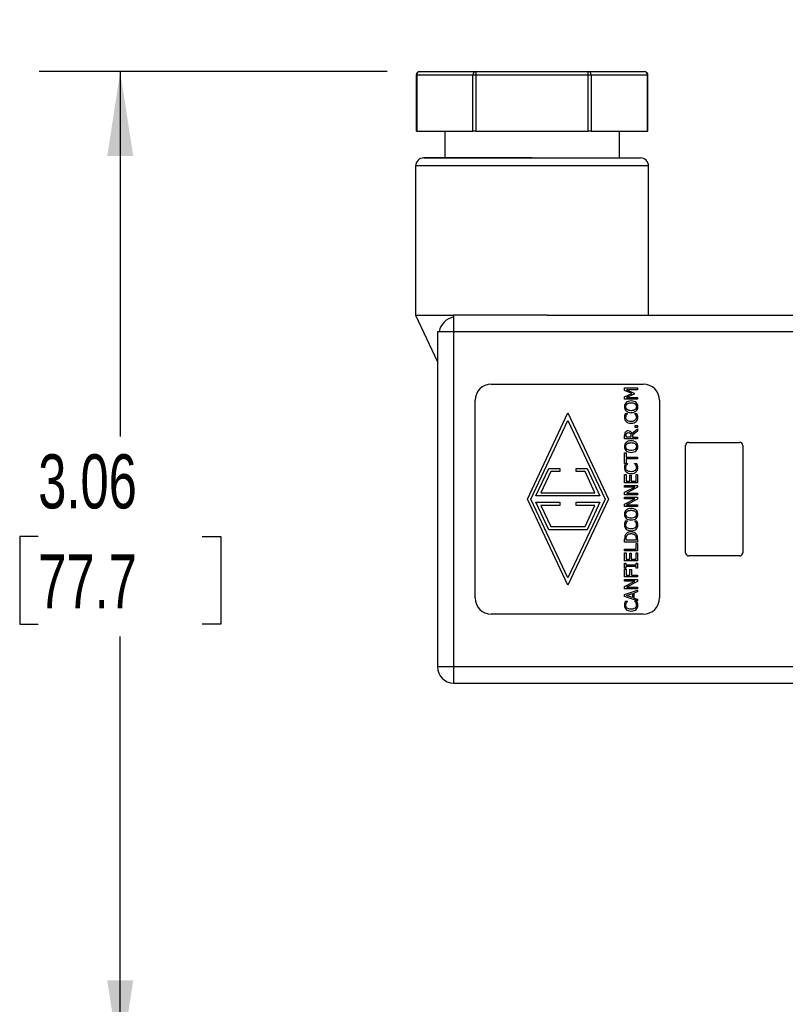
# Model space of a CAD drawing. Header units: inches. Extents: x 0.5 to 21.5, y 0.5 to 16.5.
# Tile 13 of 23: x 10.6 to 13, y 7.2 to 10.3. Entities that reach past the tile are written whole.
import ezdxf

# ---------------------------------------------------------------- set-up
doc = ezdxf.new("R2010")
doc.units = ezdxf.units.IN
doc.header["$LTSCALE"] = 2
doc.header["$MEASUREMENT"] = 0
doc.layers.add('DIMENSIONS', color=140, linetype='Continuous', lineweight=25)
doc.styles.add('SLDTEXTSTYLE0', font='TXT', dxfattribs={"width": 0.7})
doc.dimstyles.new('SLDDIMSTYLE3', dxfattribs={"dimtxt": 0.169922, "dimasz": 0.26, "dimexe": 0, "dimexo": 0.0625, "dimgap": 0.04248, "dimtad": 0, "dimtih": 1, "dimtoh": 1, "dimrnd": 1e-09, "dimzin": 12, "dimdsep": 46, "dimtxsty": 'SLDTEXTSTYLE0', "dimsah": 1, "dimcen": 0.09, "dimadec": 0, "dimazin": 3, "dimtfac": 1, "dimtofl": 0, "dimtmove": 0, "dimatfit": 3, "dimfxl": 0, "dimfrac": 2, "dimtolj": 1, "dimtzin": 12, "dimarcsym": 0})
doc.dimstyles.new('SLDDIMSTYLE4', dxfattribs={"dimtxt": 0.169922, "dimasz": 0.26, "dimexe": 0, "dimexo": 0.0625, "dimgap": 0.04248, "dimtad": 0, "dimtih": 1, "dimtoh": 1, "dimrnd": 1e-09, "dimzin": 12, "dimdsep": 46, "dimtxsty": 'SLDTEXTSTYLE0', "dimsah": 1, "dimcen": 0, "dimadec": 0, "dimazin": 3, "dimtfac": 1, "dimtofl": 0, "dimtmove": 0, "dimatfit": 3, "dimfxl": 0, "dimfrac": 2, "dimtolj": 1, "dimtzin": 12, "dimarcsym": 0})

# ---------------------------------------------------------------- blocks, each defined once
blk = doc.blocks.new('_D_5')
at = {"layer": 'DIMENSIONS'}
for p, q in [((11.7744, 10.1075), (10.7027, 10.1075)), ((10.9527, 10.1075), (10.9527, 8.9836)), ((10.7002, 8.6755), (10.6431, 8.6755)), ((10.6431, 8.6755), (10.6431, 8.4055)), ((11.2051, 8.6755), (11.2622, 8.6755)), ((11.2622, 8.6755), (11.2622, 8.4055)), ((10.6431, 8.4055), (10.7002, 8.4055)), ((11.2622, 8.4055), (11.2051, 8.4055)), ((10.9527, 7.0473), (10.9527, 8.3674)), ((12.8603, 7.0473), (10.7027, 7.0473))]:
    blk.add_line(p, q, dxfattribs=at)
for points in [[(10.9527, 10.1075), (10.9127, 9.8475), (10.9927, 9.8475)], [(10.9527, 7.0473), (10.9927, 7.3073), (10.9127, 7.3073)]]:
    blk.add_solid(points, dxfattribs=at)
at = {"layer": 'DIMENSIONS', "char_height": 0.16667, "attachment_point": 1, "style": 'SLDTEXTSTYLE0'}
for s, insert in [('3.06', (10.7002, 8.9284)), ('77.7', (10.7002, 8.6203))]:
    blk.add_mtext(s, dxfattribs=dict(at, insert=insert))
blk = doc.blocks.new('_D_7')
at = {"layer": 'DIMENSIONS'}
for p, q in [((13.1316, 11.5174), (12.6941, 11.5174)), ((13.7615, 7.7001), (13.1316, 11.5174))]:
    blk.add_line(p, q, dxfattribs=at)
blk.add_solid([(13.7615, 7.7001), (13.7586, 7.9632), (13.6797, 7.9502)], dxfattribs=at)
at = {"layer": 'DIMENSIONS', "attachment_point": 1, "style": 'SLDTEXTSTYLE0'}
for s, insert, char_height in [('1/4" TUBING', (11.1209, 11.7323), 0.166667), ('X2', (11.6982, 11.4622), 0.16667)]:
    blk.add_mtext(s, dxfattribs=dict(at, insert=insert, char_height=char_height))

msp = doc.modelspace()

# ---------------------------------------------------------------- linework, layer by layer
for p, q in [((11.8744, 10.1075), (12.0476, 10.1075)), ((12.0476, 10.1075), (12.0476, 10.0975)), ((12.0476, 10.1075), (12.394, 10.1075)), ((12.394, 10.0975), (12.394, 10.1075)), ((12.394, 10.1075), (12.5672, 10.1075)), ((11.8644, 10.0975), (11.8644, 9.9245)), ((11.8644, 10.0975), (11.8657, 10.0975)), ((11.8657, 10.0975), (12.0389, 10.0975)), ((11.8657, 10.0975), (11.8657, 9.9245)), ((12.0389, 10.0975), (12.0476, 10.0975)), ((12.0389, 9.9245), (12.0389, 10.0975)), ((12.0476, 10.0975), (12.0476, 9.9245)), ((12.0476, 10.0975), (12.394, 10.0975)), ((12.394, 10.0975), (12.4026, 10.0975)), ((12.394, 9.9245), (12.394, 10.0975)), ((12.4026, 10.0975), (12.4026, 9.9245)), ((12.4026, 10.0975), (12.5758, 10.0975)), ((12.5758, 9.9245), (12.5758, 10.0975)), ((12.5758, 10.0975), (12.5772, 10.0975)), ((12.5772, 9.9245), (12.5772, 10.0975)), ((11.8657, 9.9245), (11.8644, 9.9245)), ((11.8657, 9.9245), (12.0389, 9.9245)), ((11.9518, 9.9245), (11.9518, 9.8418)), ((12.0476, 9.9245), (12.0389, 9.9245)), ((12.0476, 9.9245), (12.394, 9.9245)), ((12.4026, 9.9245), (12.394, 9.9245)), ((12.4026, 9.9245), (12.5758, 9.9245)), ((12.4898, 9.8418), (12.4898, 9.9245)), ((12.5772, 9.9245), (12.5758, 9.9245)), ((11.8623, 9.8168), (11.8623, 9.3568)), ((12.5793, 9.8168), (11.8623, 9.8168)), ((12.5793, 9.3568), (12.5793, 9.8168)), ((11.8623, 9.3568), (11.9293, 9.2132)), ((11.8623, 9.3568), (11.9793, 9.3568)), ((11.9793, 9.3568), (11.9793, 9.3516)), ((12.1745, 9.3568), (11.9793, 9.3568)), ((11.9793, 9.3516), (11.9793, 9.3068)), ((12.2671, 9.3568), (13.0453, 9.3568)), ((11.9293, 9.3068), (11.9345, 9.3068)), ((11.9293, 9.3068), (11.9293, 8.2738)), ((11.9345, 9.3068), (11.9793, 9.3068)), ((11.9793, 9.3068), (13.0453, 9.3068)), ((11.9793, 9.3068), (11.9793, 8.2738)), ((12.0953, 9.1448), (12.5633, 9.1448)), ((12.5058, 9.1254), (12.5058, 9.1328)), ((12.5058, 9.1328), (12.5458, 9.1328)), ((12.5458, 9.1328), (12.5458, 9.1275)), ((12.528, 9.1157), (12.5058, 9.1254)), ((12.5058, 9.1058), (12.528, 9.1157)), ((12.5058, 9.0985), (12.5058, 9.1058)), ((12.5458, 9.1275), (12.5113, 9.1275)), ((12.5113, 9.1275), (12.5347, 9.117)), ((12.5347, 9.1138), (12.5113, 9.1035)), ((12.5113, 9.1035), (12.5458, 9.1035)), ((12.5347, 9.117), (12.5347, 9.1138)), ((12.5458, 9.1035), (12.5458, 9.0985)), ((12.0453, 8.4858), (12.0453, 9.0948)), ((12.5458, 9.0985), (12.5058, 9.0985)), ((12.6133, 9.0948), (12.6133, 8.4858)), ((12.2063, 8.7903), (12.3313, 9.0558)), ((12.3313, 9.0558), (12.4563, 8.7903)), ((12.5084, 9.0546), (12.5148, 9.0546)), ((12.5148, 9.0546), (12.5148, 9.0542)), ((12.5367, 9.0542), (12.5367, 9.0546)), ((12.5367, 9.0546), (12.543, 9.0546)), ((12.2171, 8.7903), (12.3313, 9.0327)), ((12.3313, 9.0327), (12.4454, 8.7903)), ((12.5381, 9.0109), (12.5381, 9.0173)), ((12.5381, 9.0173), (12.5458, 9.0173)), ((12.5458, 9.0109), (12.5381, 9.0109)), ((12.5458, 9.0173), (12.5458, 9.0109)), ((12.5058, 8.9757), (12.5058, 8.986)), ((12.5104, 8.9811), (12.5104, 8.9863)), ((12.5254, 8.9811), (12.5104, 8.9811)), ((12.5254, 8.9857), (12.5254, 8.9811)), ((12.5284, 8.9925), (12.5458, 9.0067)), ((12.5458, 8.9998), (12.5299, 8.9871)), ((12.5299, 8.9871), (12.5299, 8.9811)), ((12.5299, 8.9811), (12.5458, 8.9811)), ((12.5458, 9.0067), (12.5458, 8.9998)), ((12.5458, 8.9811), (12.5458, 8.9757)), ((12.5458, 8.9757), (12.5058, 8.9757)), ((12.6933, 8.6253), (12.6933, 8.9553)), ((12.7033, 8.9653), (12.8593, 8.9653)), ((12.8693, 8.9553), (12.8693, 8.6253)), ((12.5058, 8.9006), (12.5058, 8.9328)), ((12.5058, 8.9328), (12.5105, 8.9328)), ((12.5105, 8.9328), (12.5105, 8.9193)), ((12.5105, 8.9193), (12.5458, 8.9193)), ((12.5458, 8.9193), (12.5458, 8.914)), ((12.5105, 8.9006), (12.5058, 8.9006)), ((12.5084, 8.8997), (12.5148, 8.8997)), ((12.5105, 8.914), (12.5105, 8.9006)), ((12.5458, 8.914), (12.5105, 8.914)), ((12.5148, 8.8997), (12.5148, 8.8993)), ((12.5367, 8.8993), (12.5367, 8.8997)), ((12.5367, 8.8997), (12.543, 8.8997)), ((12.2327, 8.8002), (12.2725, 8.8849)), ((12.2788, 8.875), (12.2482, 8.81)), ((12.2725, 8.8849), (12.3063, 8.8849)), ((12.3063, 8.875), (12.2788, 8.875)), ((12.3063, 8.8849), (12.3063, 8.875)), ((12.3563, 8.875), (12.3563, 8.8849)), ((12.3563, 8.8849), (12.39, 8.8849)), ((12.3838, 8.875), (12.3563, 8.875)), ((12.4144, 8.81), (12.3838, 8.875)), ((12.39, 8.8849), (12.4299, 8.8002)), ((12.5058, 8.8408), (12.5058, 8.8658)), ((12.5058, 8.8658), (12.5105, 8.8658)), ((12.5105, 8.8658), (12.5105, 8.8461)), ((12.5215, 8.8461), (12.5215, 8.8645)), ((12.5215, 8.8645), (12.5262, 8.8645)), ((12.5262, 8.8645), (12.5262, 8.8461)), ((12.541, 8.8461), (12.541, 8.8658)), ((12.541, 8.8658), (12.5458, 8.8658)), ((12.5458, 8.8658), (12.5458, 8.8408)), ((12.5458, 8.8408), (12.5058, 8.8408)), ((12.5058, 8.8277), (12.5058, 8.8327)), ((12.5058, 8.8327), (12.5458, 8.8327)), ((12.5105, 8.8461), (12.5215, 8.8461)), ((12.5262, 8.8461), (12.541, 8.8461)), ((12.5458, 8.8327), (12.5458, 8.8267)), ((12.4299, 8.8002), (12.2327, 8.8002)), ((12.2482, 8.81), (12.4144, 8.81)), ((12.5058, 8.8116), (12.5374, 8.8277)), ((12.5374, 8.8277), (12.5058, 8.8277)), ((12.5058, 8.8041), (12.5058, 8.8116)), ((12.5458, 8.8041), (12.5058, 8.8041)), ((12.5458, 8.8267), (12.5113, 8.809)), ((12.5113, 8.809), (12.5458, 8.809)), ((12.5458, 8.809), (12.5458, 8.8041)), ((12.3313, 8.5248), (12.2063, 8.7903)), ((12.3313, 8.5479), (12.2171, 8.7903)), ((12.2725, 8.6958), (12.2327, 8.7805)), ((12.2327, 8.7805), (12.3063, 8.7805)), ((12.3063, 8.7707), (12.2482, 8.7707)), ((12.2482, 8.7707), (12.2788, 8.7057)), ((12.3063, 8.7805), (12.3063, 8.7707)), ((12.4454, 8.7903), (12.3313, 8.5479)), ((12.4563, 8.7903), (12.3313, 8.5248)), ((12.3563, 8.7707), (12.3563, 8.7805)), ((12.3563, 8.7805), (12.4299, 8.7805)), ((12.4144, 8.7707), (12.3563, 8.7707)), ((12.3838, 8.7057), (12.4144, 8.7707)), ((12.4299, 8.7805), (12.39, 8.6958)), ((12.5058, 8.791), (12.5058, 8.796)), ((12.5058, 8.796), (12.5458, 8.796)), ((12.5058, 8.7749), (12.5374, 8.791)), ((12.5374, 8.791), (12.5058, 8.791)), ((12.5058, 8.7673), (12.5058, 8.7749)), ((12.5458, 8.79), (12.5113, 8.7723)), ((12.5113, 8.7723), (12.5458, 8.7723)), ((12.5458, 8.796), (12.5458, 8.79)), ((12.5458, 8.7723), (12.5458, 8.7673)), ((12.5458, 8.7673), (12.5058, 8.7673)), ((12.5084, 8.7235), (12.5148, 8.7235)), ((12.5148, 8.7235), (12.5148, 8.723)), ((12.5367, 8.7231), (12.5367, 8.7235)), ((12.5367, 8.7235), (12.543, 8.7235)), ((12.39, 8.6958), (12.2725, 8.6958)), ((12.2788, 8.7057), (12.3838, 8.7057)), ((12.5058, 8.6581), (12.5058, 8.6672)), ((12.5458, 8.6581), (12.5058, 8.6581)), ((12.5104, 8.6634), (12.5104, 8.6674)), ((12.5412, 8.6634), (12.5104, 8.6634)), ((12.541, 8.6539), (12.5458, 8.6539)), ((12.541, 8.636), (12.541, 8.6539)), ((12.5412, 8.6674), (12.5412, 8.6634)), ((12.5458, 8.6673), (12.5458, 8.6581)), ((12.5458, 8.6539), (12.5458, 8.6307)), ((12.5058, 8.6307), (12.5058, 8.636)), ((12.5058, 8.636), (12.541, 8.636)), ((12.5458, 8.6307), (12.5058, 8.6307)), ((12.5058, 8.5999), (12.5058, 8.6249)), ((12.5058, 8.6249), (12.5105, 8.6249)), ((12.5105, 8.6249), (12.5105, 8.6052)), ((12.5215, 8.6052), (12.5215, 8.6236)), ((12.5215, 8.6236), (12.5262, 8.6236)), ((12.5262, 8.6236), (12.5262, 8.6052)), ((12.541, 8.6052), (12.541, 8.6249)), ((12.541, 8.6249), (12.5458, 8.6249)), ((12.5458, 8.6249), (12.5458, 8.5999)), ((12.5458, 8.5999), (12.5058, 8.5999)), ((12.5058, 8.5778), (12.5058, 8.5933)), ((12.5058, 8.5933), (12.5099, 8.5933)), ((12.5099, 8.5933), (12.5099, 8.5882)), ((12.5099, 8.5882), (12.5417, 8.5882)), ((12.5105, 8.6052), (12.5215, 8.6052)), ((12.5262, 8.6052), (12.541, 8.6052)), ((12.5417, 8.5882), (12.5417, 8.5933)), ((12.5417, 8.5933), (12.5458, 8.5933)), ((12.5458, 8.5933), (12.5458, 8.5778)), ((12.8593, 8.6153), (12.7033, 8.6153)), ((12.5099, 8.5778), (12.5058, 8.5778)), ((12.5058, 8.5506), (12.5058, 8.5746)), ((12.5058, 8.5746), (12.5105, 8.5746)), ((12.5417, 8.5829), (12.5099, 8.5829)), ((12.5099, 8.5829), (12.5099, 8.5778)), ((12.5105, 8.5746), (12.5105, 8.556)), ((12.5105, 8.556), (12.5218, 8.556)), ((12.5218, 8.5738), (12.5265, 8.5738)), ((12.5218, 8.556), (12.5218, 8.5738)), ((12.5265, 8.5738), (12.5265, 8.556)), ((12.5265, 8.556), (12.5458, 8.556)), ((12.5417, 8.5778), (12.5417, 8.5829)), ((12.5458, 8.5778), (12.5417, 8.5778)), ((12.5458, 8.556), (12.5458, 8.5506)), ((12.5458, 8.5506), (12.5058, 8.5506)), ((12.5058, 8.5376), (12.5058, 8.5425)), ((12.5058, 8.5425), (12.5458, 8.5425)), ((12.5058, 8.5215), (12.5374, 8.5376)), ((12.5374, 8.5376), (12.5058, 8.5376)), ((12.5458, 8.5366), (12.5113, 8.5189)), ((12.5458, 8.5425), (12.5458, 8.5366)), ((12.5058, 8.5139), (12.5058, 8.5215)), ((12.5458, 8.5139), (12.5058, 8.5139)), ((12.5058, 8.4966), (12.5458, 8.5101)), ((12.5058, 8.4901), (12.5058, 8.4966)), ((12.5112, 8.4932), (12.53, 8.4994)), ((12.5113, 8.5189), (12.5458, 8.5189)), ((12.53, 8.4994), (12.53, 8.4871)), ((12.5458, 8.5045), (12.5346, 8.5009)), ((12.5346, 8.5009), (12.5346, 8.4856)), ((12.5458, 8.5189), (12.5458, 8.5139)), ((12.5458, 8.5101), (12.5458, 8.5045)), ((12.5458, 8.4766), (12.5058, 8.4901)), ((12.5084, 8.476), (12.5148, 8.476)), ((12.53, 8.4871), (12.5112, 8.4932)), ((12.5148, 8.476), (12.5148, 8.4755)), ((12.5346, 8.4856), (12.5458, 8.482)), ((12.5367, 8.4756), (12.5367, 8.476)), ((12.5367, 8.476), (12.543, 8.476)), ((12.5458, 8.482), (12.5458, 8.4766)), ((12.5633, 8.4358), (12.0953, 8.4358)), ((11.9793, 8.2738), (11.9293, 8.2738)), ((11.9793, 8.2738), (11.9793, 8.2238)), ((13.0453, 8.2738), (11.9793, 8.2738)), ((11.9793, 8.2238), (13.0453, 8.2238))]:
    msp.add_line(p, q)
for centre, radius, start, end in [((11.8744, 10.0975), 0.01, 150, 180), ((11.8744, 10.0975), 0.01, 90, 150), ((11.8751, 10.0982), 0.0094, 94.4019, 183.8113), ((12.0483, 10.0982), 0.0094, 94.4019, 183.8113), ((12.3933, 10.0982), 0.0094, 356.1887, 85.5981), ((12.5672, 10.0975), 0.01, 30, 90), ((12.5665, 10.0982), 0.0094, 356.1887, 85.5981), ((12.5672, 10.0975), 0.01, 0, 30), ((11.8873, 9.8168), 0.025, 90, 180), ((12.5543, 9.8168), 0.025, 0, 90), ((11.9912, 9.2956), 0.0573, 102.0609, 135.4897), ((11.9905, 9.2949), 0.0573, 134.5103, 167.9391), ((12.0953, 9.0948), 0.05, 90, 180), ((12.5633, 9.0948), 0.05, 0, 90), ((12.7033, 8.9553), 0.01, 90, 180), ((12.8593, 8.9553), 0.01, 0, 90), ((12.7033, 8.6253), 0.01, 180, 270), ((12.8593, 8.6253), 0.01, 270, 0), ((12.0953, 8.4858), 0.05, 180, 270), ((12.5633, 8.4858), 0.05, 270, 0), ((11.9793, 8.2738), 0.05, 180, 270)]:
    msp.add_arc(centre, radius, start, end)
for points, knots in [([(11.8873, 9.8418), (11.8873, 9.8418), (11.9224, 9.8418), (12.0475, 9.8418), (12.1323, 9.8418), (12.2208, 9.8418)], [0, 0, 0, 0, 0.5, 0.5, 1, 1, 1, 1]), ([(12.2208, 9.8418), (12.1323, 9.8418), (12.0475, 9.8418), (11.9224, 9.8418), (11.8873, 9.8418), (11.8873, 9.8418), (11.9224, 9.8418), (12.0475, 9.8418), (12.1323, 9.8418), (12.3092, 9.8418), (12.394, 9.8418), (12.5191, 9.8418), (12.5543, 9.8418), (12.5543, 9.8418)], [0, 0, 0, 0, 0.166667, 0.166667, 0.333333, 0.333333, 0.5, 0.5, 0.666667, 0.666667, 0.833333, 0.833333, 1, 1, 1, 1]), ([(12.5103, 9.0879), (12.5086, 9.0863), (12.5073, 9.0845), (12.5054, 9.0801), (12.5049, 9.0777), (12.5049, 9.075)], [-2, -2, -2, -2, -1, -1, 0, 0, 0, 0]), ([(12.5049, 9.075), (12.5049, 9.0723), (12.5054, 9.0699), (12.5072, 9.0655), (12.5086, 9.0636), (12.5103, 9.0621)], [-2, -2, -2, -2, -1, -1, 0, 0, 0, 0]), ([(12.5095, 9.075), (12.5096, 9.0757), (12.5096, 9.0771), (12.5101, 9.0791), (12.511, 9.0809), (12.5121, 9.0825), (12.5132, 9.0834), (12.5137, 9.0838)], [0, 0, 0, 0, 0.214505, 0.414807, 0.60754, 0.800126, 1, 1, 1, 1]), ([(12.5137, 9.0661), (12.5132, 9.0666), (12.5121, 9.0674), (12.511, 9.069), (12.5101, 9.0708), (12.5096, 9.0729), (12.5096, 9.0743), (12.5095, 9.075)], [0, 0, 0, 0, 0.200067, 0.392832, 0.58564, 0.785835, 1, 1, 1, 1]), ([(12.5258, 9.0927), (12.5224, 9.0927), (12.5195, 9.0922), (12.5143, 9.0906), (12.5121, 9.0894), (12.5103, 9.0879)], [-2, -2, -2, -2, -1, -1, 0, 0, 0, 0]), ([(12.5137, 9.0838), (12.5143, 9.0843), (12.5155, 9.0851), (12.5177, 9.086), (12.5201, 9.0867), (12.5229, 9.087), (12.5248, 9.0871), (12.5258, 9.0871)], [0, 0, 0, 0, 0.171257, 0.353039, 0.549625, 0.764409, 1, 1, 1, 1]), ([(12.5412, 9.0879), (12.5394, 9.0894), (12.5372, 9.0906), (12.5319, 9.0922), (12.529, 9.0927), (12.5258, 9.0927)], [-2, -2, -2, -2, -1, -1, 0, 0, 0, 0]), ([(12.5258, 9.0871), (12.527, 9.0871), (12.5293, 9.087), (12.5326, 9.0864), (12.5355, 9.0854), (12.5385, 9.0835), (12.5415, 9.0801), (12.5418, 9.0767), (12.542, 9.075)], [0, 0, 0, 0, 0.162306, 0.307129, 0.437665, 0.55825, 0.775813, 1, 1, 1, 1]), ([(12.542, 9.075), (12.542, 9.0743), (12.5419, 9.0729), (12.5414, 9.0709), (12.5406, 9.0691), (12.5394, 9.0675), (12.537, 9.0653), (12.5324, 9.0631), (12.5281, 9.0629), (12.5258, 9.0628)], [0, 0, 0, 0, 0.093087, 0.181059, 0.266843, 0.353587, 0.444341, 0.692285, 1, 1, 1, 1]), ([(12.5466, 9.075), (12.5466, 9.0776), (12.5462, 9.08), (12.5444, 9.0843), (12.543, 9.0862), (12.5412, 9.0879)], [-2, -2, -2, -2, -1, -1, 0, 0, 0, 0]), ([(12.5412, 9.0621), (12.543, 9.0636), (12.5443, 9.0655), (12.5462, 9.0698), (12.5466, 9.0723), (12.5466, 9.075)], [-2, -2, -2, -2, -1, -1, 0, 0, 0, 0]), ([(12.5061, 9.0493), (12.5058, 9.0483), (12.5055, 9.0472), (12.5052, 9.0449), (12.5051, 9.0436), (12.5051, 9.0423)], [-2, -2, -2, -2, -1, -1, 0, 0, 0, 0]), ([(12.5051, 9.0423), (12.5051, 9.0396), (12.5055, 9.0371), (12.5074, 9.0327), (12.5088, 9.0309), (12.5106, 9.0293)], [-2, -2, -2, -2, -1, -1, 0, 0, 0, 0]), ([(12.5084, 9.0546), (12.508, 9.0537), (12.5075, 9.0528), (12.5067, 9.051), (12.5064, 9.0502), (12.5061, 9.0493)], [-2, -2, -2, -2, -1, -1, 0, 0, 0, 0]), ([(12.5096, 9.0422), (12.5096, 9.0438), (12.5098, 9.0452), (12.5105, 9.0476), (12.5109, 9.0487), (12.5115, 9.0497)], [-2, -2, -2, -2, -1, -1, 0, 0, 0, 0]), ([(12.5137, 9.0334), (12.5124, 9.0345), (12.5114, 9.0359), (12.5099, 9.0389), (12.5096, 9.0405), (12.5096, 9.0422)], [-2, -2, -2, -2, -1, -1, 0, 0, 0, 0]), ([(12.5103, 9.0621), (12.5122, 9.0606), (12.5144, 9.0594), (12.5195, 9.0577), (12.5224, 9.0573), (12.5258, 9.0573)], [-2, -2, -2, -2, -1, -1, 0, 0, 0, 0]), ([(12.5115, 9.0497), (12.5121, 9.0507), (12.5127, 9.0516), (12.5139, 9.0531), (12.5144, 9.0537), (12.5148, 9.0542)], [-2, -2, -2, -2, -1, -1, 0, 0, 0, 0]), ([(12.5258, 9.0628), (12.5234, 9.0629), (12.5191, 9.063), (12.5154, 9.0652), (12.5137, 9.0661)], [0, 0, 0, 0, 0.552235, 1, 1, 1, 1]), ([(12.5258, 9.0573), (12.5291, 9.0573), (12.532, 9.0577), (12.5372, 9.0593), (12.5394, 9.0605), (12.5412, 9.0621)], [-2, -2, -2, -2, -1, -1, 0, 0, 0, 0]), ([(12.5367, 9.0542), (12.5371, 9.0538), (12.5376, 9.0532), (12.5388, 9.0518), (12.5393, 9.0509), (12.5399, 9.05)], [-2, -2, -2, -2, -1, -1, 0, 0, 0, 0]), ([(12.5419, 9.0422), (12.5419, 9.0405), (12.5415, 9.0389), (12.5402, 9.0359), (12.5392, 9.0346), (12.5379, 9.0335)], [-2, -2, -2, -2, -1, -1, 0, 0, 0, 0]), ([(12.5399, 9.05), (12.5405, 9.049), (12.5409, 9.0478), (12.5417, 9.0452), (12.5419, 9.0438), (12.5419, 9.0422)], [-2, -2, -2, -2, -1, -1, 0, 0, 0, 0]), ([(12.5412, 9.0293), (12.543, 9.0309), (12.5443, 9.0328), (12.546, 9.0372), (12.5465, 9.0396), (12.5465, 9.0422)], [-2, -2, -2, -2, -1, -1, 0, 0, 0, 0]), ([(12.5453, 9.0493), (12.545, 9.0504), (12.5446, 9.0513), (12.5439, 9.0529), (12.5435, 9.0537), (12.543, 9.0546)], [-2, -2, -2, -2, -1, -1, 0, 0, 0, 0]), ([(12.5465, 9.0422), (12.5465, 9.0438), (12.5464, 9.0451), (12.546, 9.047), (12.5457, 9.0481), (12.5453, 9.0493)], [-2, -2, -2, -2, -1, -1, 0, 0, 0, 0]), ([(12.5106, 9.0293), (12.5124, 9.0276), (12.5146, 9.0264), (12.5195, 9.0247), (12.5225, 9.0243), (12.5258, 9.0243)], [-2, -2, -2, -2, -1, -1, 0, 0, 0, 0]), ([(12.5258, 9.0298), (12.5232, 9.0298), (12.5209, 9.0301), (12.5168, 9.0314), (12.5151, 9.0322), (12.5137, 9.0334)], [-2, -2, -2, -2, -1, -1, 0, 0, 0, 0]), ([(12.5379, 9.0335), (12.5365, 9.0324), (12.5349, 9.0315), (12.5309, 9.0301), (12.5285, 9.0298), (12.5258, 9.0298)], [-2, -2, -2, -2, -1, -1, 0, 0, 0, 0]), ([(12.5258, 9.0243), (12.5292, 9.0243), (12.5322, 9.0247), (12.5373, 9.0265), (12.5395, 9.0277), (12.5412, 9.0293)], [-2, -2, -2, -2, -1, -1, 0, 0, 0, 0]), ([(12.5079, 8.9962), (12.507, 8.9948), (12.5064, 8.9933), (12.5059, 8.9903), (12.5058, 8.9883), (12.5058, 8.986)], [-2, -2, -2, -2, -1, -1, 0, 0, 0, 0]), ([(12.5166, 9.0008), (12.5145, 9.0008), (12.5128, 9.0004), (12.5099, 8.9987), (12.5088, 8.9976), (12.5079, 8.9962)], [-2, -2, -2, -2, -1, -1, 0, 0, 0, 0]), ([(12.5104, 8.9863), (12.5104, 8.9876), (12.5104, 8.9898), (12.5113, 8.9918), (12.5117, 8.9927)], [0, 0, 0, 0, 0.570786, 1, 1, 1, 1]), ([(12.5117, 8.9927), (12.512, 8.9931), (12.5126, 8.9939), (12.5139, 8.9947), (12.5154, 8.9951), (12.5165, 8.9952), (12.5171, 8.9952)], [0, 0, 0, 0, 0.240063, 0.475644, 0.723998, 1, 1, 1, 1]), ([(12.5284, 8.9925), (12.5274, 8.995), (12.5259, 8.997), (12.522, 9), (12.5195, 9.0008), (12.5166, 9.0008)], [-2, -2, -2, -2, -1, -1, 0, 0, 0, 0]), ([(12.5171, 8.9952), (12.5183, 8.9952), (12.5207, 8.995), (12.5225, 8.9936), (12.5233, 8.993)], [0, 0, 0, 0, 0.539863, 1, 1, 1, 1]), ([(12.5233, 8.993), (12.5236, 8.9927), (12.5241, 8.9921), (12.5247, 8.991), (12.5251, 8.9896), (12.5254, 8.9878), (12.5254, 8.9865), (12.5254, 8.9857)], [0, 0, 0, 0, 0.1515387, 0.3034098, 0.4612348, 0.7151561, 1, 1, 1, 1]), ([(12.5103, 8.9651), (12.5086, 8.9636), (12.5073, 8.9617), (12.5054, 8.9574), (12.5049, 8.9549), (12.5049, 8.9522)], [-2, -2, -2, -2, -1, -1, 0, 0, 0, 0]), ([(12.5049, 8.9522), (12.5049, 8.9495), (12.5054, 8.9471), (12.5072, 8.9428), (12.5086, 8.9409), (12.5103, 8.9393)], [-2, -2, -2, -2, -1, -1, 0, 0, 0, 0]), ([(12.5095, 8.9522), (12.5096, 8.953), (12.5096, 8.9544), (12.5101, 8.9564), (12.511, 8.9582), (12.5121, 8.9598), (12.5132, 8.9606), (12.5137, 8.9611)], [0, 0, 0, 0, 0.214505, 0.414807, 0.60754, 0.800126, 1, 1, 1, 1]), ([(12.5137, 8.9434), (12.5132, 8.9438), (12.5121, 8.9447), (12.511, 8.9463), (12.5101, 8.9481), (12.5096, 8.9501), (12.5096, 8.9515), (12.5095, 8.9522)], [0, 0, 0, 0, 0.200067, 0.392832, 0.58564, 0.785835, 1, 1, 1, 1]), ([(12.5258, 8.9699), (12.5224, 8.9699), (12.5195, 8.9695), (12.5143, 8.9678), (12.5121, 8.9666), (12.5103, 8.9651)], [-2, -2, -2, -2, -1, -1, 0, 0, 0, 0]), ([(12.5137, 8.9611), (12.5143, 8.9615), (12.5155, 8.9624), (12.5177, 8.9633), (12.5201, 8.9639), (12.5229, 8.9643), (12.5248, 8.9643), (12.5258, 8.9644)], [0, 0, 0, 0, 0.171257, 0.353039, 0.549625, 0.764409, 1, 1, 1, 1]), ([(12.5412, 8.9651), (12.5394, 8.9667), (12.5372, 8.9679), (12.5319, 8.9695), (12.529, 8.9699), (12.5258, 8.9699)], [-2, -2, -2, -2, -1, -1, 0, 0, 0, 0]), ([(12.5258, 8.9644), (12.527, 8.9643), (12.5293, 8.9643), (12.5326, 8.9636), (12.5355, 8.9626), (12.5385, 8.9608), (12.5415, 8.9574), (12.5418, 8.954), (12.542, 8.9522)], [0, 0, 0, 0, 0.162306, 0.307129, 0.437665, 0.55825, 0.775813, 1, 1, 1, 1]), ([(12.542, 8.9522), (12.542, 8.9515), (12.5419, 8.9501), (12.5414, 8.9482), (12.5406, 8.9464), (12.5394, 8.9447), (12.537, 8.9425), (12.5324, 8.9404), (12.5281, 8.9402), (12.5258, 8.9401)], [0, 0, 0, 0, 0.093087, 0.181059, 0.266843, 0.353587, 0.444341, 0.692285, 1, 1, 1, 1]), ([(12.5466, 8.9522), (12.5466, 8.9548), (12.5462, 8.9572), (12.5444, 8.9616), (12.543, 8.9635), (12.5412, 8.9651)], [-2, -2, -2, -2, -1, -1, 0, 0, 0, 0]), ([(12.5412, 8.9393), (12.543, 8.9409), (12.5443, 8.9428), (12.5462, 8.9471), (12.5466, 8.9495), (12.5466, 8.9522)], [-2, -2, -2, -2, -1, -1, 0, 0, 0, 0]), ([(12.5103, 8.9393), (12.5122, 8.9378), (12.5144, 8.9366), (12.5195, 8.935), (12.5224, 8.9345), (12.5258, 8.9345)], [-2, -2, -2, -2, -1, -1, 0, 0, 0, 0]), ([(12.5258, 8.9401), (12.5234, 8.9402), (12.5191, 8.9403), (12.5154, 8.9424), (12.5137, 8.9434)], [0, 0, 0, 0, 0.552235, 1, 1, 1, 1]), ([(12.5258, 8.9345), (12.5291, 8.9345), (12.532, 8.9349), (12.5372, 8.9366), (12.5394, 8.9378), (12.5412, 8.9393)], [-2, -2, -2, -2, -1, -1, 0, 0, 0, 0]), ([(12.5061, 8.8944), (12.5058, 8.8934), (12.5055, 8.8923), (12.5052, 8.89), (12.5051, 8.8887), (12.5051, 8.8874)], [-2, -2, -2, -2, -1, -1, 0, 0, 0, 0]), ([(12.5084, 8.8997), (12.508, 8.8988), (12.5075, 8.8979), (12.5067, 8.8962), (12.5064, 8.8953), (12.5061, 8.8944)], [-2, -2, -2, -2, -1, -1, 0, 0, 0, 0]), ([(12.5096, 8.8873), (12.5096, 8.8889), (12.5098, 8.8903), (12.5105, 8.8927), (12.5109, 8.8938), (12.5115, 8.8948)], [-2, -2, -2, -2, -1, -1, 0, 0, 0, 0]), ([(12.5115, 8.8948), (12.5121, 8.8959), (12.5127, 8.8968), (12.5139, 8.8982), (12.5144, 8.8988), (12.5148, 8.8993)], [-2, -2, -2, -2, -1, -1, 0, 0, 0, 0]), ([(12.5367, 8.8993), (12.5371, 8.8989), (12.5376, 8.8984), (12.5388, 8.8969), (12.5393, 8.8961), (12.5399, 8.8951)], [-2, -2, -2, -2, -1, -1, 0, 0, 0, 0]), ([(12.5399, 8.8951), (12.5405, 8.8941), (12.5409, 8.8929), (12.5417, 8.8903), (12.5419, 8.8889), (12.5419, 8.8873)], [-2, -2, -2, -2, -1, -1, 0, 0, 0, 0]), ([(12.5453, 8.8944), (12.545, 8.8955), (12.5446, 8.8965), (12.5439, 8.898), (12.5435, 8.8988), (12.543, 8.8997)], [-2, -2, -2, -2, -1, -1, 0, 0, 0, 0]), ([(12.5465, 8.8873), (12.5465, 8.8889), (12.5464, 8.8902), (12.546, 8.8922), (12.5457, 8.8932), (12.5453, 8.8944)], [-2, -2, -2, -2, -1, -1, 0, 0, 0, 0]), ([(12.5051, 8.8874), (12.5051, 8.8847), (12.5055, 8.8822), (12.5074, 8.8779), (12.5088, 8.876), (12.5106, 8.8744)], [-2, -2, -2, -2, -1, -1, 0, 0, 0, 0]), ([(12.5137, 8.8785), (12.5124, 8.8796), (12.5114, 8.881), (12.5099, 8.884), (12.5096, 8.8856), (12.5096, 8.8873)], [-2, -2, -2, -2, -1, -1, 0, 0, 0, 0]), ([(12.5106, 8.8744), (12.5124, 8.8728), (12.5146, 8.8715), (12.5195, 8.8698), (12.5225, 8.8694), (12.5258, 8.8694)], [-2, -2, -2, -2, -1, -1, 0, 0, 0, 0]), ([(12.5258, 8.8749), (12.5232, 8.8749), (12.5209, 8.8752), (12.5168, 8.8765), (12.5151, 8.8774), (12.5137, 8.8785)], [-2, -2, -2, -2, -1, -1, 0, 0, 0, 0]), ([(12.5379, 8.8786), (12.5365, 8.8775), (12.5349, 8.8766), (12.5309, 8.8753), (12.5285, 8.8749), (12.5258, 8.8749)], [-2, -2, -2, -2, -1, -1, 0, 0, 0, 0]), ([(12.5258, 8.8694), (12.5292, 8.8694), (12.5322, 8.8698), (12.5373, 8.8716), (12.5395, 8.8728), (12.5412, 8.8744)], [-2, -2, -2, -2, -1, -1, 0, 0, 0, 0]), ([(12.5419, 8.8873), (12.5419, 8.8857), (12.5415, 8.8841), (12.5402, 8.8811), (12.5392, 8.8797), (12.5379, 8.8786)], [-2, -2, -2, -2, -1, -1, 0, 0, 0, 0]), ([(12.5412, 8.8744), (12.543, 8.876), (12.5443, 8.8779), (12.546, 8.8823), (12.5465, 8.8847), (12.5465, 8.8873)], [-2, -2, -2, -2, -1, -1, 0, 0, 0, 0]), ([(12.5103, 8.7567), (12.5086, 8.7552), (12.5073, 8.7534), (12.5054, 8.749), (12.5049, 8.7465), (12.5049, 8.7438)], [-2, -2, -2, -2, -1, -1, 0, 0, 0, 0]), ([(12.5049, 8.7438), (12.5049, 8.7411), (12.5054, 8.7387), (12.5072, 8.7344), (12.5086, 8.7325), (12.5103, 8.7309)], [-2, -2, -2, -2, -1, -1, 0, 0, 0, 0]), ([(12.5095, 8.7438), (12.5096, 8.7446), (12.5096, 8.746), (12.5101, 8.748), (12.511, 8.7498), (12.5121, 8.7514), (12.5132, 8.7523), (12.5137, 8.7527)], [0, 0, 0, 0, 0.214505, 0.414807, 0.60754, 0.800126, 1, 1, 1, 1]), ([(12.5137, 8.735), (12.5132, 8.7354), (12.5121, 8.7363), (12.511, 8.7379), (12.5101, 8.7397), (12.5096, 8.7417), (12.5096, 8.7431), (12.5095, 8.7438)], [0, 0, 0, 0, 0.200067, 0.392832, 0.58564, 0.785835, 1, 1, 1, 1]), ([(12.5258, 8.7615), (12.5224, 8.7615), (12.5195, 8.7611), (12.5143, 8.7594), (12.5121, 8.7582), (12.5103, 8.7567)], [-2, -2, -2, -2, -1, -1, 0, 0, 0, 0]), ([(12.5137, 8.7527), (12.5143, 8.7531), (12.5155, 8.754), (12.5177, 8.7549), (12.5201, 8.7555), (12.5229, 8.7559), (12.5248, 8.7559), (12.5258, 8.756)], [0, 0, 0, 0, 0.171257, 0.353039, 0.549625, 0.764409, 1, 1, 1, 1]), ([(12.5412, 8.7567), (12.5394, 8.7583), (12.5372, 8.7595), (12.5319, 8.7611), (12.529, 8.7615), (12.5258, 8.7615)], [-2, -2, -2, -2, -1, -1, 0, 0, 0, 0]), ([(12.5258, 8.756), (12.527, 8.7559), (12.5293, 8.7559), (12.5326, 8.7553), (12.5355, 8.7542), (12.5385, 8.7524), (12.5415, 8.749), (12.5418, 8.7456), (12.542, 8.7438)], [0, 0, 0, 0, 0.162306, 0.307129, 0.437665, 0.55825, 0.775813, 1, 1, 1, 1]), ([(12.542, 8.7438), (12.542, 8.7431), (12.5419, 8.7418), (12.5414, 8.7398), (12.5406, 8.738), (12.5394, 8.7364), (12.537, 8.7341), (12.5324, 8.732), (12.5281, 8.7318), (12.5258, 8.7317)], [0, 0, 0, 0, 0.093087, 0.181059, 0.266843, 0.353587, 0.444341, 0.692285, 1, 1, 1, 1]), ([(12.5466, 8.7438), (12.5466, 8.7464), (12.5462, 8.7488), (12.5444, 8.7532), (12.543, 8.7551), (12.5412, 8.7567)], [-2, -2, -2, -2, -1, -1, 0, 0, 0, 0]), ([(12.5412, 8.7309), (12.543, 8.7325), (12.5443, 8.7344), (12.5462, 8.7387), (12.5466, 8.7411), (12.5466, 8.7438)], [-2, -2, -2, -2, -1, -1, 0, 0, 0, 0]), ([(12.5061, 8.7181), (12.5058, 8.7171), (12.5055, 8.7161), (12.5052, 8.7137), (12.5051, 8.7124), (12.5051, 8.7111)], [-2, -2, -2, -2, -1, -1, 0, 0, 0, 0]), ([(12.5051, 8.7111), (12.5051, 8.7084), (12.5055, 8.706), (12.5074, 8.7016), (12.5088, 8.6997), (12.5106, 8.6981)], [-2, -2, -2, -2, -1, -1, 0, 0, 0, 0]), ([(12.5084, 8.7235), (12.508, 8.7226), (12.5075, 8.7217), (12.5067, 8.7199), (12.5064, 8.719), (12.5061, 8.7181)], [-2, -2, -2, -2, -1, -1, 0, 0, 0, 0]), ([(12.5096, 8.7111), (12.5096, 8.7126), (12.5098, 8.714), (12.5105, 8.7164), (12.5109, 8.7175), (12.5115, 8.7185)], [-2, -2, -2, -2, -1, -1, 0, 0, 0, 0]), ([(12.5137, 8.7022), (12.5124, 8.7034), (12.5114, 8.7047), (12.5099, 8.7077), (12.5096, 8.7094), (12.5096, 8.7111)], [-2, -2, -2, -2, -1, -1, 0, 0, 0, 0]), ([(12.5103, 8.7309), (12.5122, 8.7294), (12.5144, 8.7282), (12.5195, 8.7266), (12.5224, 8.7261), (12.5258, 8.7261)], [-2, -2, -2, -2, -1, -1, 0, 0, 0, 0]), ([(12.5115, 8.7185), (12.5121, 8.7196), (12.5127, 8.7205), (12.5139, 8.722), (12.5144, 8.7226), (12.5148, 8.723)], [-2, -2, -2, -2, -1, -1, 0, 0, 0, 0]), ([(12.5258, 8.7317), (12.5234, 8.7318), (12.5191, 8.7319), (12.5154, 8.734), (12.5137, 8.735)], [0, 0, 0, 0, 0.552235, 1, 1, 1, 1]), ([(12.5258, 8.7261), (12.5291, 8.7261), (12.532, 8.7266), (12.5372, 8.7282), (12.5394, 8.7294), (12.5412, 8.7309)], [-2, -2, -2, -2, -1, -1, 0, 0, 0, 0]), ([(12.5367, 8.7231), (12.5371, 8.7227), (12.5376, 8.7221), (12.5388, 8.7206), (12.5393, 8.7198), (12.5399, 8.7188)], [-2, -2, -2, -2, -1, -1, 0, 0, 0, 0]), ([(12.5419, 8.7111), (12.5419, 8.7094), (12.5415, 8.7078), (12.5402, 8.7048), (12.5392, 8.7035), (12.5379, 8.7024)], [-2, -2, -2, -2, -1, -1, 0, 0, 0, 0]), ([(12.5399, 8.7188), (12.5405, 8.7178), (12.5409, 8.7166), (12.5417, 8.714), (12.5419, 8.7126), (12.5419, 8.7111)], [-2, -2, -2, -2, -1, -1, 0, 0, 0, 0]), ([(12.5412, 8.6981), (12.543, 8.6997), (12.5443, 8.7016), (12.546, 8.706), (12.5465, 8.7084), (12.5465, 8.711)], [-2, -2, -2, -2, -1, -1, 0, 0, 0, 0]), ([(12.5453, 8.7181), (12.545, 8.7192), (12.5446, 8.7202), (12.5439, 8.7217), (12.5435, 8.7226), (12.543, 8.7235)], [-2, -2, -2, -2, -1, -1, 0, 0, 0, 0]), ([(12.5465, 8.711), (12.5465, 8.7126), (12.5464, 8.7139), (12.546, 8.7159), (12.5457, 8.717), (12.5453, 8.7181)], [-2, -2, -2, -2, -1, -1, 0, 0, 0, 0]), ([(12.5089, 8.6815), (12.508, 8.68), (12.5072, 8.6782), (12.5061, 8.6739), (12.5058, 8.6709), (12.5058, 8.6672)], [-2, -2, -2, -2, -1, -1, 0, 0, 0, 0]), ([(12.5258, 8.6896), (12.5219, 8.6896), (12.5186, 8.6889), (12.5129, 8.6861), (12.5107, 8.6841), (12.5089, 8.6815)], [-2, -2, -2, -2, -1, -1, 0, 0, 0, 0]), ([(12.5104, 8.6674), (12.5104, 8.6685), (12.5104, 8.6706), (12.5109, 8.6734), (12.5116, 8.6758), (12.5124, 8.6773), (12.5128, 8.678)], [0, 0, 0, 0, 0.300303, 0.551305, 0.774853, 1, 1, 1, 1]), ([(12.5106, 8.6981), (12.5124, 8.6965), (12.5146, 8.6952), (12.5195, 8.6935), (12.5225, 8.6931), (12.5258, 8.6931)], [-2, -2, -2, -2, -1, -1, 0, 0, 0, 0]), ([(12.5128, 8.678), (12.5132, 8.6786), (12.5141, 8.6799), (12.5158, 8.6814), (12.5179, 8.6826), (12.5202, 8.6835), (12.5229, 8.684), (12.5248, 8.684), (12.5257, 8.6841)], [0, 0, 0, 0, 0.154569, 0.306479, 0.461761, 0.626076, 0.804227, 1, 1, 1, 1]), ([(12.5258, 8.6987), (12.5232, 8.6987), (12.5209, 8.699), (12.5168, 8.7002), (12.5151, 8.7011), (12.5137, 8.7022)], [-2, -2, -2, -2, -1, -1, 0, 0, 0, 0]), ([(12.5257, 8.6841), (12.5267, 8.684), (12.5286, 8.684), (12.5312, 8.6835), (12.5338, 8.6826), (12.5365, 8.6811), (12.5378, 8.6794), (12.5385, 8.6785)], [0, 0, 0, 0, 0.201694, 0.382974, 0.547317, 0.773827, 1, 1, 1, 1]), ([(12.5379, 8.7024), (12.5365, 8.7012), (12.5349, 8.7003), (12.5309, 8.699), (12.5285, 8.6987), (12.5258, 8.6987)], [-2, -2, -2, -2, -1, -1, 0, 0, 0, 0]), ([(12.5258, 8.6931), (12.5292, 8.6931), (12.5322, 8.6936), (12.5373, 8.6953), (12.5395, 8.6965), (12.5412, 8.6981)], [-2, -2, -2, -2, -1, -1, 0, 0, 0, 0]), ([(12.5426, 8.6814), (12.5409, 8.6839), (12.5386, 8.6859), (12.5328, 8.6889), (12.5295, 8.6896), (12.5258, 8.6896)], [-2, -2, -2, -2, -1, -1, 0, 0, 0, 0]), ([(12.5385, 8.6785), (12.5388, 8.678), (12.5395, 8.677), (12.5402, 8.6754), (12.5407, 8.6733), (12.5411, 8.6706), (12.5411, 8.6686), (12.5412, 8.6674)], [0, 0, 0, 0, 0.151542, 0.303839, 0.459663, 0.711241, 1, 1, 1, 1]), ([(12.5458, 8.6673), (12.5458, 8.6705), (12.5456, 8.6732), (12.5447, 8.6774), (12.5438, 8.6794), (12.5426, 8.6814)], [-2, -2, -2, -2, -1, -1, 0, 0, 0, 0]), ([(12.5061, 8.4706), (12.5058, 8.4697), (12.5055, 8.4686), (12.5052, 8.4662), (12.5051, 8.465), (12.5051, 8.4636)], [-2, -2, -2, -2, -1, -1, 0, 0, 0, 0]), ([(12.5084, 8.476), (12.508, 8.4751), (12.5075, 8.4742), (12.5067, 8.4724), (12.5064, 8.4715), (12.5061, 8.4706)], [-2, -2, -2, -2, -1, -1, 0, 0, 0, 0]), ([(12.5096, 8.4636), (12.5096, 8.4651), (12.5098, 8.4665), (12.5105, 8.4689), (12.5109, 8.47), (12.5115, 8.471)], [-2, -2, -2, -2, -1, -1, 0, 0, 0, 0]), ([(12.5115, 8.471), (12.5121, 8.4721), (12.5127, 8.473), (12.5139, 8.4745), (12.5144, 8.4751), (12.5148, 8.4755)], [-2, -2, -2, -2, -1, -1, 0, 0, 0, 0]), ([(12.5367, 8.4756), (12.5371, 8.4752), (12.5376, 8.4746), (12.5388, 8.4732), (12.5393, 8.4723), (12.5399, 8.4713)], [-2, -2, -2, -2, -1, -1, 0, 0, 0, 0]), ([(12.5399, 8.4713), (12.5405, 8.4703), (12.5409, 8.4692), (12.5417, 8.4665), (12.5419, 8.4651), (12.5419, 8.4636)], [-2, -2, -2, -2, -1, -1, 0, 0, 0, 0]), ([(12.5453, 8.4706), (12.545, 8.4718), (12.5446, 8.4727), (12.5439, 8.4742), (12.5435, 8.4751), (12.543, 8.476)], [-2, -2, -2, -2, -1, -1, 0, 0, 0, 0]), ([(12.5465, 8.4635), (12.5465, 8.4651), (12.5464, 8.4664), (12.546, 8.4684), (12.5457, 8.4695), (12.5453, 8.4706)], [-2, -2, -2, -2, -1, -1, 0, 0, 0, 0]), ([(12.5051, 8.4636), (12.5051, 8.4609), (12.5055, 8.4585), (12.5074, 8.4541), (12.5088, 8.4522), (12.5106, 8.4506)], [-2, -2, -2, -2, -1, -1, 0, 0, 0, 0]), ([(12.5137, 8.4547), (12.5124, 8.4559), (12.5114, 8.4572), (12.5099, 8.4603), (12.5096, 8.4619), (12.5096, 8.4636)], [-2, -2, -2, -2, -1, -1, 0, 0, 0, 0]), ([(12.5106, 8.4506), (12.5124, 8.449), (12.5146, 8.4478), (12.5195, 8.4461), (12.5225, 8.4456), (12.5258, 8.4456)], [-2, -2, -2, -2, -1, -1, 0, 0, 0, 0]), ([(12.5258, 8.4512), (12.5232, 8.4512), (12.5209, 8.4515), (12.5168, 8.4527), (12.5151, 8.4536), (12.5137, 8.4547)], [-2, -2, -2, -2, -1, -1, 0, 0, 0, 0]), ([(12.5379, 8.4549), (12.5365, 8.4537), (12.5349, 8.4528), (12.5309, 8.4515), (12.5285, 8.4512), (12.5258, 8.4512)], [-2, -2, -2, -2, -1, -1, 0, 0, 0, 0]), ([(12.5258, 8.4456), (12.5292, 8.4456), (12.5322, 8.4461), (12.5373, 8.4478), (12.5395, 8.449), (12.5412, 8.4506)], [-2, -2, -2, -2, -1, -1, 0, 0, 0, 0]), ([(12.5419, 8.4636), (12.5419, 8.4619), (12.5415, 8.4603), (12.5402, 8.4573), (12.5392, 8.456), (12.5379, 8.4549)], [-2, -2, -2, -2, -1, -1, 0, 0, 0, 0]), ([(12.5412, 8.4506), (12.543, 8.4522), (12.5443, 8.4541), (12.546, 8.4585), (12.5465, 8.4609), (12.5465, 8.4635)], [-2, -2, -2, -2, -1, -1, 0, 0, 0, 0])]:
    msp.add_open_spline(points, degree=3, knots=knots)
msp.add_open_spline([(12.2671, 9.3568), (12.2516, 9.3568), (12.2208, 9.3567), (12.1899, 9.3568), (12.1745, 9.3568)], degree=3)

# ---------------------------------------------------------------- dimensions: what is measured, and where the dimension line sits
at = {"layer": 'DIMENSIONS'}
dim = msp.add_diameter_dim_2p(p1=(13.803, 7.4485), p2=(13.7615, 7.7001), text='1/4" TUBING\\PX2', dimstyle='SLDDIMSTYLE4', override={"dimpost": '<>'}, dxfattribs=at)
dim.commit()
dim.dimension.update_dxf_attribs({"geometry": '_D_7', "text_midpoint": (11.845, 11.5174), "dimtype": 163})
dim = msp.add_linear_dim(base=(10.9527, 10.1075), p1=(12.9603, 7.0473), p2=(11.8744, 10.1075), angle=90, dimstyle='SLDDIMSTYLE3', dxfattribs=at)
dim.commit()
dim.dimension.update_dxf_attribs({"geometry": '_D_5', "text_midpoint": (10.9527, 8.6755), "dimtype": 160})

doc.saveas('drawing.dxf')
